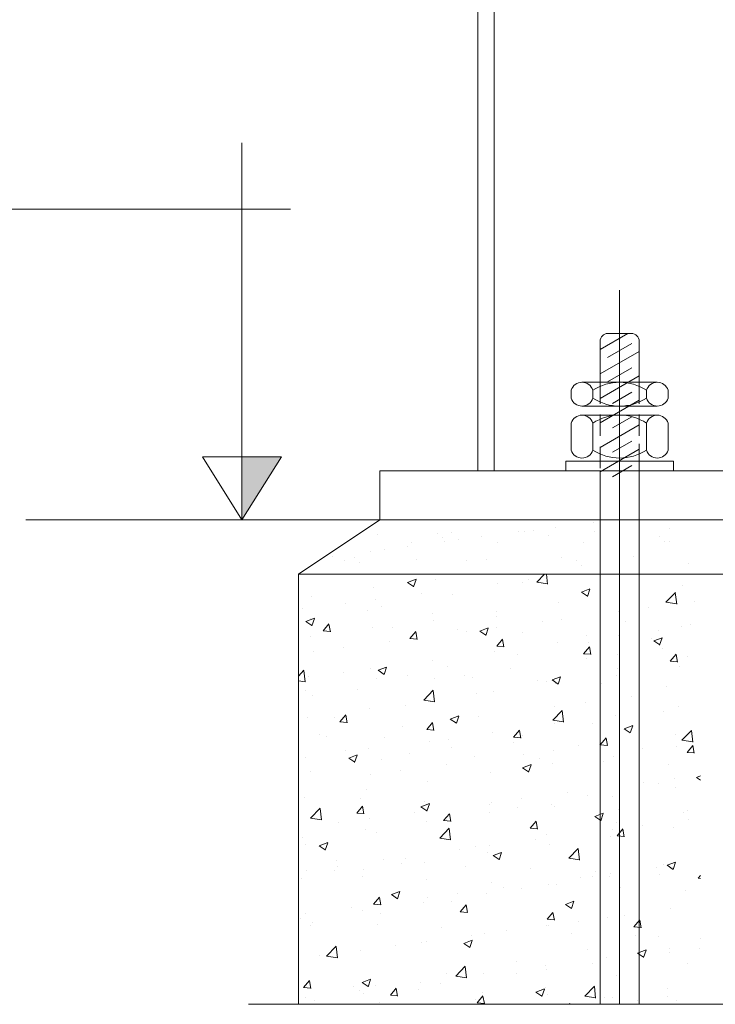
# Model space of a CAD drawing. Header units: millimetres. Extents: x -804366 to 4527364891, y -628569 to 3808979188.
# Tile 9 of 13: x -12143 to -11938, y 35350 to 35641. Entities that reach past the tile are written whole.
import ezdxf

# ---------------------------------------------------------------- set-up
doc = ezdxf.new("R2010")
doc.units = ezdxf.units.MM
doc.header["$MEASUREMENT"] = 0
for name, pattern in [('CENTER', [5.08, 3.175, -0.635, 0.635, -0.635]), ('CONTIN', [0, 0, 0]), ('HIDDEN', [9.525, 6.35, -3.175])]:
    doc.linetypes.add(name, pattern=pattern)
doc.layers.get('0').update_dxf_attribs({"linetype": 'CONTIN'})
for name, color, linetype, lineweight in [('BOLTS', 12, 'CONTINUOUS', 13), ('H.TEXT', 1, 'CONTINUOUS', 13), ('MAIN', 7, 'CONTINUOUS', 13), ('TITLE', 1, 'CONTINUOUS', 13), ('WORK', 30, 'CENTER', 13)]:
    doc.layers.add(name, color=color, linetype=linetype, lineweight=lineweight)
doc.layers.add('DIM', color=8, linetype='CONTINUOUS')

msp = doc.modelspace()

# ---------------------------------------------------------------- linework, layer by layer
at = {"color": 4, "lineweight": 13}
for p, q in [((-11971.83, 35543.69), (-11963.61, 35548.43)), ((-11969.66, 35541.33), (-11962.44, 35545.5)), ((-11971.83, 35536.46), (-11960.27, 35543.14)), ((-11971.83, 35529.24), (-11960.27, 35535.91)), ((-11969.66, 35534.1), (-11962.44, 35538.27)), ((-11968.13, 35527.76), (-11962.44, 35531.05)), ((-11971.83, 35522.01), (-11960.27, 35528.69)), ((-11971.83, 35514.78), (-11960.27, 35521.46)), ((-11968.13, 35520.54), (-11962.44, 35523.82)), ((-11968.13, 35513.31), (-11962.44, 35516.6)), ((-11971.83, 35507.56), (-11960.27, 35514.23)), ((-11968.13, 35506.08), (-11962.44, 35509.37))]:
    msp.add_line(p, q, dxfattribs=at)
at = {"color": 7, "lineweight": 13}
for p, q in [((-11969.52, 35548.43), (-11962.58, 35548.43)), ((-11958.1, 35531.65), (-11958.1, 35529.34)), ((-11977.18, 35526.97), (-11954.92, 35526.97)), ((-11977.18, 35524.29), (-11954.92, 35524.29)), ((-11950.15, 35510.71), (-11981.95, 35510.71)), ((-11981.95, 35510.71), (-11981.95, 35507.85)), ((-11977.18, 35510.71), (-11954.92, 35510.71)), ((-11950.15, 35510.71), (-11950.15, 35507.85)), ((-11950.15, 35507.85), (-11981.95, 35507.85)), ((-11971.83, 35507.56), (-11971.83, 35350.18)), ((-11960.27, 35507.56), (-11960.27, 35350.18))]:
    msp.add_line(p, q, dxfattribs=at)
at = {"lineweight": 13}
for p, q in [((-11971.83, 35546.12), (-11971.83, 35534.02)), ((-11960.27, 35546.12), (-11960.27, 35534.02)), ((-11960.27, 35515.77), (-11960.27, 35504.5)), ((-11960.27, 35515.77), (-11960.27, 35504.5)), ((-11960.27, 35515.77), (-11960.27, 35504.5)), ((-11960.27, 35515.77), (-11960.27, 35504.5))]:
    msp.add_line(p, q, dxfattribs=at)
at = {"color": 4, "linetype": 'HIDDEN', "lineweight": 13}
for p, q in [((-11971.83, 35534.02), (-11971.83, 35507.56)), ((-11960.27, 35534.02), (-11960.27, 35507.56))]:
    msp.add_line(p, q, dxfattribs=at)
at = {"lineweight": 9}
for p, q in [((-12036.98, 35493.4), (-12061.06, 35477.34)), ((-11759.52, 35493.4), (-12036.98, 35493.4)), ((-12061.06, 35477.34), (-11735.43, 35477.34)), ((-12061.06, 35350.18), (-12061.06, 35477.34)), ((-12061.06, 35477.34), (-11735.43, 35477.34))]:
    msp.add_line(p, q, dxfattribs=at)
at = {"color": 3, "linetype": 'Continuous', "lineweight": 9, "ltscale": 0.05}
for p, q in [((-11973.91, 35492.67), (-11973.91, 35492.67)), ((-11969.66, 35493.23), (-11969.66, 35493.23)), ((-12020.06, 35489.37), (-12020.06, 35489.37)), ((-12015.65, 35489.71), (-12015.65, 35489.71)), ((-11995.87, 35489.78), (-11995.87, 35489.78)), ((-11994.29, 35489.98), (-11994.29, 35489.98)), ((-11991.62, 35490.34), (-11991.62, 35490.34)), ((-11984.99, 35491.21), (-11984.99, 35491.21)), ((-11973.43, 35489.88), (-11973.43, 35489.88)), ((-11951.39, 35490.67), (-11951.39, 35490.67)), ((-12037.68, 35488.91), (-12037.68, 35488.91)), ((-12027.51, 35486.7), (-12027.51, 35486.7)), ((-12018.56, 35487.99), (-12018.56, 35487.99)), ((-12017.82, 35486.89), (-12017.82, 35486.89)), ((-12013.58, 35487.45), (-12013.58, 35487.45)), ((-12006.95, 35488.32), (-12006.95, 35488.32)), ((-12002.11, 35486.74), (-12002.11, 35486.74)), ((-11986.94, 35488.64), (-11986.94, 35488.64)), ((-11976.71, 35486.79), (-11976.71, 35486.79)), ((-11954.3, 35488.36), (-11954.3, 35488.36)), ((-11952.79, 35486.99), (-11952.79, 35486.99)), ((-11951.3, 35486.83), (-11951.3, 35486.83)), ((-12039.78, 35484), (-12039.78, 35484)), ((-12035.54, 35484.56), (-12035.54, 35484.56)), ((-12028.9, 35485.43), (-12028.9, 35485.43)), ((-12050.86, 35482.54), (-12050.86, 35482.54)), ((-12047.52, 35481.37), (-12047.52, 35481.37)), ((-12044.58, 35482.21), (-12044.58, 35482.21)), ((-12043.08, 35480.83), (-12043.08, 35480.83)), ((-12026.16, 35481.64), (-12026.16, 35481.64)), ((-12011.46, 35481.48), (-12011.46, 35481.48)), ((-12005.3, 35481.54), (-12005.3, 35481.54)), ((-11983.26, 35482.33), (-11983.26, 35482.33)), ((-11978.82, 35481.2), (-11978.82, 35481.2)), ((-11961.91, 35482.6), (-11961.91, 35482.6)), ((-11977.31, 35479.83), (-11977.31, 35479.83)), ((-11945.7, 35480.48), (-11945.7, 35480.48))]:
    msp.add_line(p, q, dxfattribs=at)
at = {"color": 7, "lineweight": 13}
msp.add_lwpolyline([(-11974, 35531.65, 0.745898), (-11980.36, 35531.65), (-11980.36, 35529.34, 0.745898), (-11974, 35529.34)], format="xyb", close=True, dxfattribs=at)
msp.add_lwpolyline([(-11977.18, 35534.02), (-11954.92, 35534.02)], dxfattribs=at)
for points in [[(-11974, 35531.65, -0.299213), (-11958.1, 35531.65, -0.745898), (-11951.74, 35531.65), (-11951.74, 35529.34, -0.745898), (-11958.1, 35529.34, -0.299213), (-11974, 35529.34)], [(-11958.1, 35521.92, -0.745898), (-11951.74, 35521.92), (-11951.74, 35513.97, -0.745898), (-11958.1, 35513.97), (-11958.1, 35521.92, 0.299213), (-11974, 35521.92, 0.745898), (-11980.36, 35521.92), (-11980.36, 35513.97, 0.745898), (-11974, 35513.97), (-11974, 35521.92)]]:
    msp.add_lwpolyline(points, format="xyb", dxfattribs=at)
at = {"lineweight": 13}
for centre, start, end in [((-11969.52, 35546.12), 90, 180), ((-11962.58, 35546.12), 0, 90)]:
    msp.add_arc(centre, 2.31, start, end, dxfattribs=at)
at = {"color": 7, "lineweight": 13}
msp.add_arc((-11966.05, 35526.07), 14.47, 236.6843, 303.3157, dxfattribs=at)
at = {"layer": 'BOLTS', "lineweight": 9}
msp.add_line((-12036.98, 35493.4), (-12141.67, 35493.4), dxfattribs=at)
at = {"layer": 'DIM', "lineweight": 9}
for p, q in [((-12077.75, 35493.4), (-12077.75, 35604.78)), ((-12077.75, 35604.78), (-12077.75, 35585.18)), ((-12063.34, 35585.18), (-12319.89, 35585.18)), ((-12077.75, 35585.18), (-12063.34, 35585.18)), ((-12089.43, 35511.96), (-12077.75, 35493.4)), ((-12066.07, 35511.96), (-12089.43, 35511.96)), ((-12089.43, 35511.96), (-12077.75, 35493.4)), ((-12077.75, 35493.4), (-12066.07, 35511.96))]:
    msp.add_line(p, q, dxfattribs=at)
at = {"layer": 'H.TEXT', "color": 9, "lineweight": 9}
msp.add_line((-11907.1, 35350.18), (-12075.8, 35350.18), dxfattribs=at)
at = {"layer": 'MAIN', "lineweight": 9}
for p, q in [((-12007.98, 35507.85), (-12007.98, 35767.17)), ((-11759.52, 35507.85), (-12036.98, 35507.85)), ((-12036.98, 35507.85), (-12036.98, 35493.4)), ((-12036.98, 35493.4), (-11759.52, 35493.4))]:
    msp.add_line(p, q, dxfattribs=at)
at = {"layer": 'MAIN', "color": 4, "lineweight": 9}
msp.add_line((-12003.16, 35767.17), (-12003.16, 35507.85), dxfattribs=at)
at = {"layer": 'MAIN', "color": 6, "lineweight": 9}
for p, q in [((-12028.77, 35474.84), (-12026.26, 35475.8)), ((-12028.77, 35474.84), (-12026.99, 35473.64)), ((-12026.99, 35473.58), (-12026.27, 35475.74)), ((-12020.63, 35475.62), (-12020.63, 35475.62)), ((-11994.72, 35474.9), (-11994.72, 35474.9)), ((-11993.08, 35475.73), (-11993.08, 35475.73)), ((-11990.55, 35474.93), (-11988.23, 35477.34)), ((-11990.55, 35474.93), (-11987.37, 35474.44)), ((-11987.37, 35474.38), (-11987.72, 35477.34)), ((-12038.71, 35473.33), (-12038.71, 35473.33)), ((-12002.04, 35474.55), (-12002.04, 35474.55)), ((-11977.34, 35471.98), (-11974.84, 35472.94)), ((-11977.34, 35471.98), (-11975.56, 35470.78)), ((-11975.57, 35470.71), (-11974.84, 35472.87)), ((-11952.36, 35469.01), (-11949.57, 35471.91)), ((-11949.18, 35468.46), (-11949.58, 35471.86)), ((-11947.45, 35473.88), (-11947.45, 35473.88)), ((-12057.08, 35470.81), (-12057.08, 35470.81)), ((-12038.19, 35469.79), (-12038.19, 35469.79)), ((-12024.63, 35471.58), (-12024.63, 35471.58)), ((-12015.59, 35471.32), (-12015.59, 35471.32)), ((-11966.04, 35471.2), (-11966.04, 35471.2)), ((-11952.36, 35469.01), (-11949.18, 35468.51)), ((-11943.83, 35469.34), (-11943.83, 35469.34)), ((-12059.74, 35467.23), (-12059.74, 35467.23)), ((-12047.14, 35468.61), (-12047.14, 35468.61)), ((-12040.64, 35466.42), (-12040.64, 35466.42)), ((-12036.46, 35467.74), (-12036.46, 35467.74)), ((-12002.48, 35466.39), (-12002.48, 35466.39)), ((-11984.11, 35468.91), (-11984.11, 35468.91)), ((-11966.34, 35466.38), (-11966.34, 35466.38)), ((-11957.38, 35467.56), (-11957.38, 35467.56)), ((-12058.83, 35463.3), (-12056.33, 35464.26)), ((-12058.83, 35463.3), (-12057.05, 35462.1)), ((-12057.33, 35464.15), (-12057.33, 35464.15)), ((-12057.06, 35462.04), (-12056.33, 35464.2)), ((-12021.53, 35465.61), (-12021.53, 35465.61)), ((-12021.07, 35463.71), (-12021.07, 35463.71)), ((-12002.43, 35464.81), (-12002.43, 35464.81)), ((-11988.94, 35463.4), (-11988.94, 35463.4)), ((-11983.33, 35464), (-11983.33, 35464)), ((-11964.23, 35463.19), (-11964.23, 35463.19)), ((-12053.72, 35460.54), (-12052, 35462.59)), ((-12053.72, 35460.54), (-12051.58, 35460.35)), ((-12052.19, 35462.42), (-12052.19, 35462.42)), ((-12051.59, 35460.28), (-12052, 35462.53)), ((-12039.14, 35461.42), (-12039.14, 35461.42)), ((-12033.09, 35461.61), (-12033.09, 35461.61)), ((-12028.05, 35458.29), (-12026.33, 35460.35)), ((-12025.92, 35458.04), (-12026.33, 35460.28)), ((-12013.99, 35460.81), (-12013.99, 35460.81)), ((-12011.45, 35460.44), (-12011.45, 35460.44)), ((-12007.41, 35460.43), (-12004.9, 35461.4)), ((-12007.41, 35460.43), (-12005.63, 35459.23)), ((-12005.63, 35459.17), (-12004.91, 35461.33)), ((-12002.49, 35461.62), (-12002.49, 35461.62)), ((-11954.46, 35460.71), (-11954.46, 35460.71)), ((-11947.89, 35461.97), (-11947.89, 35461.97)), ((-11945.13, 35462.38), (-11945.13, 35462.38)), ((-12057.52, 35458.9), (-12057.52, 35458.9)), ((-12034.05, 35457.46), (-12034.05, 35457.46)), ((-12028.05, 35458.29), (-12025.92, 35458.1)), ((-12002.39, 35456.04), (-12000.66, 35458.1)), ((-12000.25, 35455.79), (-12000.67, 35458.04)), ((-11994.89, 35460), (-11994.89, 35460)), ((-11975.79, 35459.19), (-11975.79, 35459.19)), ((-11966.47, 35459.29), (-11966.47, 35459.29)), ((-11956.68, 35458.39), (-11956.68, 35458.39)), ((-11955.98, 35457.57), (-11953.48, 35458.53)), ((-11955.98, 35457.57), (-11954.2, 35456.37)), ((-11954.21, 35456.3), (-11953.48, 35458.47)), ((-12056.56, 35454.5), (-12056.56, 35454.5)), ((-12047.6, 35455.68), (-12047.6, 35455.68)), ((-12002.92, 35454.48), (-12002.92, 35454.48)), ((-12002.39, 35456.04), (-12000.25, 35455.86)), ((-11984.55, 35457), (-11984.55, 35457)), ((-11976.72, 35453.8), (-11975, 35455.86)), ((-11975.33, 35457.13), (-11975.33, 35457.13)), ((-11974.59, 35453.55), (-11975, 35455.79)), ((-11953.24, 35455.23), (-11953.24, 35455.23)), ((-12021.5, 35451.79), (-12021.5, 35451.79)), ((-11996.2, 35453.55), (-11996.2, 35453.55)), ((-11976.72, 35453.8), (-11974.58, 35453.61)), ((-11975.75, 35452.26), (-11975.75, 35452.26)), ((-11966.79, 35453.44), (-11966.79, 35453.44)), ((-11951.06, 35451.55), (-11949.33, 35453.61)), ((-11951.06, 35451.55), (-11948.92, 35451.37)), ((-11948.92, 35451.3), (-11949.33, 35453.54)), ((-11945.89, 35452.86), (-11945.89, 35452.86)), ((-12061.06, 35447.17), (-12059.4, 35448.9)), ((-12059.01, 35445.45), (-12059.4, 35448.85)), ((-12039.58, 35449.5), (-12039.58, 35449.5)), ((-12037.48, 35448.89), (-12034.97, 35449.86)), ((-12037.48, 35448.89), (-12035.7, 35447.69)), ((-12035.7, 35447.63), (-12034.97, 35449.79)), ((-12017.07, 35449.97), (-12017.07, 35449.97)), ((-11998.35, 35449.29), (-11998.35, 35449.29)), ((-11966.76, 35449.28), (-11966.76, 35449.28)), ((-11948.32, 35450.06), (-11948.32, 35450.06)), ((-12061.06, 35445.82), (-12059, 35445.5)), ((-12057.95, 35446.98), (-12057.95, 35446.98)), ((-12047.76, 35448.23), (-12047.76, 35448.23)), ((-12037.94, 35446.39), (-12037.94, 35446.39)), ((-12028.65, 35447.42), (-12028.65, 35447.42)), ((-12020.86, 35446.32), (-12020.86, 35446.32)), ((-12011.9, 35447.5), (-12011.9, 35447.5)), ((-12009.55, 35446.62), (-12009.55, 35446.62)), ((-11990.45, 35445.81), (-11990.45, 35445.81)), ((-11987.63, 35445.69), (-11987.63, 35445.69)), ((-11986.05, 35446.03), (-11983.54, 35446.99)), ((-11986.05, 35446.03), (-11984.27, 35444.83)), ((-11984.27, 35444.76), (-11983.55, 35446.92)), ((-11966.91, 35447.38), (-11966.91, 35447.38)), ((-12058.81, 35442.8), (-12058.81, 35442.8)), ((-12043.46, 35443.35), (-12043.46, 35443.35)), ((-12024, 35440.07), (-12021.21, 35442.98)), ((-12020.82, 35439.53), (-12021.21, 35442.92)), ((-11984.98, 35445.08), (-11984.98, 35445.08)), ((-11971.35, 35445), (-11971.35, 35445)), ((-11952.24, 35444.2), (-11952.24, 35444.2)), ((-12057.01, 35441.57), (-12057.01, 35441.57)), ((-12024, 35440.07), (-12020.81, 35439.58)), ((-12021.94, 35439.88), (-12021.94, 35439.88)), ((-12008.5, 35442.11), (-12008.5, 35442.11)), ((-12003.35, 35442.56), (-12003.35, 35442.56)), ((-11962.66, 35441.11), (-11962.66, 35441.11)), ((-12040.01, 35437.59), (-12040.01, 35437.59)), ((-12029.36, 35438.53), (-12029.36, 35438.53)), ((-11985.81, 35434.15), (-11983.02, 35437.05)), ((-11985.17, 35438.15), (-11985.17, 35438.15)), ((-11982.63, 35433.6), (-11983.02, 35437)), ((-11976.21, 35439.33), (-11976.21, 35439.33)), ((-11948.76, 35438.15), (-11948.76, 35438.15)), ((-12058.39, 35435.07), (-12058.39, 35435.07)), ((-12050.23, 35434.95), (-12050.23, 35434.95)), ((-12048.76, 35433.62), (-12047.03, 35435.68)), ((-12046.62, 35433.37), (-12047.03, 35435.61)), ((-12016.12, 35434.49), (-12013.61, 35435.45)), ((-12016.12, 35434.49), (-12014.34, 35433.29)), ((-12014.34, 35433.22), (-12013.61, 35435.38)), ((-12007.77, 35435.17), (-12007.77, 35435.17)), ((-11985.81, 35434.15), (-11982.62, 35433.66)), ((-11967.34, 35435.46), (-11967.34, 35435.46)), ((-11953.09, 35436.75), (-11953.09, 35436.75)), ((-12048.76, 35433.62), (-12046.62, 35433.43)), ((-12030.28, 35432.21), (-12030.28, 35432.21)), ((-12023.09, 35431.37), (-12021.36, 35433.43)), ((-12023.09, 35431.37), (-12020.95, 35431.19)), ((-12020.95, 35431.12), (-12021.37, 35433.36)), ((-12021.32, 35433.39), (-12021.32, 35433.39)), ((-11997.42, 35429.13), (-11995.7, 35431.18)), ((-11995.29, 35428.88), (-11995.7, 35431.12)), ((-11985.42, 35433.17), (-11985.42, 35433.17)), ((-11973.96, 35433.17), (-11973.96, 35433.17)), ((-11964.69, 35431.62), (-11962.18, 35432.58)), ((-11964.69, 35431.62), (-11962.91, 35430.42)), ((-11962.91, 35430.36), (-11962.19, 35432.52)), ((-11947.62, 35428.23), (-11944.83, 35431.13)), ((-12054.72, 35429.95), (-12054.72, 35429.95)), ((-12052.88, 35429.24), (-12052.88, 35429.24)), ((-12035.62, 35429.14), (-12035.62, 35429.14)), ((-12016.52, 35428.33), (-12016.52, 35428.33)), ((-12003.79, 35430.65), (-12003.79, 35430.65)), ((-11997.42, 35429.13), (-11995.28, 35428.94)), ((-11994.83, 35429.59), (-11994.83, 35429.59)), ((-11971.76, 35426.88), (-11970.03, 35428.94)), ((-11969.62, 35426.63), (-11970.04, 35428.87)), ((-11949.47, 35429.98), (-11949.47, 35429.98)), ((-11947.62, 35428.23), (-11944.43, 35427.73)), ((-11944.44, 35427.68), (-11944.83, 35431.08)), ((-12040.45, 35425.68), (-12040.45, 35425.68)), ((-12022.37, 35427.97), (-12022.37, 35427.97)), ((-12015.7, 35426.01), (-12015.7, 35426.01)), ((-11997.42, 35427.52), (-11997.42, 35427.52)), ((-11978.32, 35426.72), (-11978.32, 35426.72)), ((-11972.07, 35427), (-11972.07, 35427)), ((-11971.76, 35426.88), (-11969.62, 35426.7)), ((-11959.21, 35425.91), (-11959.21, 35425.91)), ((-11949.19, 35426.23), (-11949.19, 35426.23)), ((-11946.09, 35424.64), (-11944.37, 35426.69)), ((-11943.96, 35424.39), (-11944.37, 35426.63)), ((-12058.82, 35423.16), (-12058.82, 35423.16)), ((-12047.18, 35425.14), (-12047.18, 35425.14)), ((-12046.18, 35422.95), (-12043.68, 35423.91)), ((-12046.18, 35422.95), (-12044.4, 35421.74)), ((-12044.41, 35421.68), (-12043.68, 35423.84)), ((-12036.57, 35422.42), (-12036.57, 35422.42)), ((-12028.08, 35424.33), (-12028.08, 35424.33)), ((-12008.97, 35423.52), (-12008.97, 35423.52)), ((-11994.58, 35424.04), (-11994.58, 35424.04)), ((-11989.87, 35422.72), (-11989.87, 35422.72)), ((-11985.62, 35425.22), (-11985.62, 35425.22)), ((-11967.78, 35423.55), (-11967.78, 35423.55)), ((-11946.09, 35424.64), (-11943.95, 35424.45)), ((-12017.18, 35421.06), (-12017.18, 35421.06)), ((-11994.76, 35420.08), (-11992.25, 35421.04)), ((-11994.76, 35420.08), (-11992.98, 35418.88)), ((-11992.98, 35418.81), (-11992.25, 35420.98)), ((-11985.85, 35421.26), (-11985.85, 35421.26)), ((-11970.77, 35421.91), (-11970.77, 35421.91)), ((-11951.67, 35421.1), (-11951.67, 35421.1)), ((-12057.43, 35418.84), (-12057.43, 35418.84)), ((-12039.69, 35418.1), (-12039.69, 35418.1)), ((-12030.73, 35419.28), (-12030.73, 35419.28)), ((-12004.22, 35418.74), (-12004.22, 35418.74)), ((-11949.93, 35417.04), (-11949.93, 35417.04)), ((-11943.33, 35417.21), (-11942.12, 35417.68)), ((-11943.33, 35417.21), (-11942.12, 35416.4)), ((-12040.88, 35413.77), (-12040.88, 35413.77)), ((-12022.81, 35416.06), (-12022.81, 35416.06)), ((-11958.88, 35415.86), (-11958.88, 35415.86)), ((-11954.57, 35415.4), (-11954.57, 35415.4)), ((-11949.63, 35414.32), (-11949.63, 35414.32)), ((-12059.26, 35411.25), (-12059.26, 35411.25)), ((-12042.74, 35410.95), (-12042.74, 35410.95)), ((-11995.04, 35411.1), (-11995.04, 35411.1)), ((-11981.48, 35412.89), (-11981.48, 35412.89)), ((-11975.44, 35411.82), (-11975.44, 35411.82)), ((-11968.21, 35411.64), (-11968.21, 35411.64)), ((-12057.44, 35405.21), (-12054.65, 35408.12)), ((-12054.26, 35404.67), (-12054.66, 35408.07)), ((-12043.79, 35406.7), (-12042.07, 35408.76)), ((-12041.66, 35406.45), (-12042.07, 35408.69)), ((-12024.82, 35408.54), (-12022.32, 35409.5)), ((-12024.82, 35408.54), (-12023.04, 35407.34)), ((-12023.64, 35410.14), (-12023.64, 35410.14)), ((-12023.05, 35407.27), (-12022.32, 35409.43)), ((-12004.54, 35409.34), (-12004.54, 35409.34)), ((-12003.99, 35409.92), (-12003.99, 35409.92)), ((-11996.31, 35408.24), (-11996.31, 35408.24)), ((-11986.29, 35409.35), (-11986.29, 35409.35)), ((-11985.43, 35408.53), (-11985.43, 35408.53)), ((-12057.44, 35405.21), (-12054.26, 35404.72)), ((-12043.79, 35406.7), (-12041.65, 35406.52)), ((-12040.14, 35405.16), (-12040.14, 35405.16)), ((-12026.59, 35406.95), (-12026.59, 35406.95)), ((-12018.12, 35404.46), (-12016.4, 35406.51)), ((-12015.99, 35404.21), (-12016.4, 35406.45)), ((-12004.66, 35406.83), (-12004.66, 35406.83)), ((-11973.4, 35405.67), (-11970.89, 35406.63)), ((-11973.4, 35405.67), (-11971.62, 35404.47)), ((-11971.62, 35404.41), (-11970.89, 35406.57)), ((-11966.33, 35407.72), (-11966.33, 35407.72)), ((-11947.23, 35406.91), (-11947.23, 35406.91)), ((-11946, 35407.55), (-11946, 35407.55)), ((-12049.1, 35403.98), (-12049.1, 35403.98)), ((-12023.24, 35404.15), (-12023.24, 35404.15)), ((-12019.25, 35399.29), (-12016.46, 35402.2)), ((-12018.12, 35404.46), (-12015.99, 35404.27)), ((-12017.18, 35404.66), (-12017.18, 35404.66)), ((-12016.07, 35398.75), (-12016.47, 35402.14)), ((-11992.46, 35402.21), (-11990.73, 35404.27)), ((-11992.46, 35402.21), (-11990.32, 35402.03)), ((-11990.32, 35401.96), (-11990.74, 35404.2)), ((-11966.86, 35403.96), (-11966.86, 35403.96)), ((-11966.79, 35399.97), (-11965.07, 35402.02)), ((-11959.34, 35402.93), (-11959.34, 35402.93)), ((-11950.06, 35402.41), (-11950.06, 35402.41)), ((-11945.79, 35404.71), (-11945.79, 35404.71)), ((-12059.69, 35399.34), (-12059.69, 35399.34)), ((-12041.32, 35401.85), (-12041.32, 35401.85)), ((-12038.04, 35401.07), (-12038.04, 35401.07)), ((-12019.25, 35399.29), (-12016.07, 35398.8)), ((-11987.73, 35400.38), (-11987.73, 35400.38)), ((-11968.65, 35399.73), (-11968.65, 35399.73)), ((-11968.3, 35401.75), (-11968.3, 35401.75)), ((-11966.79, 35399.97), (-11964.65, 35399.78)), ((-11964.66, 35399.71), (-11965.07, 35401.96)), ((-12058.91, 35397.49), (-12058.91, 35397.49)), ((-12054.89, 35397), (-12052.38, 35397.96)), ((-12054.89, 35397), (-12053.11, 35395.8)), ((-12053.11, 35395.73), (-12052.39, 35397.89)), ((-12008.6, 35396.8), (-12008.6, 35396.8)), ((-12004.45, 35396.99), (-12004.45, 35396.99)), ((-11990.9, 35398.77), (-11990.9, 35398.77)), ((-11986.72, 35397.44), (-11986.72, 35397.44)), ((-11981.06, 35393.37), (-11978.27, 35396.27)), ((-11977.88, 35392.82), (-11978.28, 35396.22)), ((-12013.41, 35395.81), (-12013.41, 35395.81)), ((-12005.09, 35394.92), (-12005.09, 35394.92)), ((-12003.46, 35394.13), (-12000.96, 35395.09)), ((-12003.46, 35394.13), (-12001.68, 35392.93)), ((-12001.69, 35392.87), (-12000.96, 35395.03)), ((-11981.06, 35393.37), (-11977.88, 35392.88)), ((-12049.71, 35392.66), (-12049.71, 35392.66)), ((-12049.56, 35391.05), (-12049.56, 35391.05)), ((-12036.01, 35392.83), (-12036.01, 35392.83)), ((-12030.61, 35391.86), (-12030.61, 35391.86)), ((-12029.47, 35393.22), (-12029.47, 35393.22)), ((-12023.68, 35392.23), (-12023.68, 35392.23)), ((-12011.5, 35391.05), (-12011.5, 35391.05)), ((-11955.2, 35390.6), (-11955.2, 35390.6)), ((-11953.2, 35391.44), (-11953.2, 35391.44)), ((-11952.04, 35391.26), (-11949.53, 35392.23)), ((-11952.04, 35391.26), (-11950.26, 35390.06)), ((-11950.5, 35390.5), (-11950.5, 35390.5)), ((-11950.26, 35390), (-11949.54, 35392.16)), ((-12058.52, 35389.87), (-12058.52, 35389.87)), ((-12050.34, 35389.63), (-12050.34, 35389.63)), ((-12042.16, 35387.86), (-12042.16, 35387.86)), ((-12041.75, 35389.94), (-12041.75, 35389.94)), ((-11992.4, 35390.24), (-11992.4, 35390.24)), ((-11977.71, 35387.64), (-11977.71, 35387.64)), ((-11974.07, 35387.86), (-11974.07, 35387.86)), ((-11973.3, 35389.44), (-11973.3, 35389.44)), ((-11969.08, 35387.81), (-11969.08, 35387.81)), ((-11968.75, 35388.81), (-11968.75, 35388.81)), ((-11954.2, 35388.63), (-11954.2, 35388.63)), ((-11942.87, 35387.45), (-11942.12, 35388.23)), ((-12060.13, 35387.42), (-12060.13, 35387.42)), ((-12023.06, 35387.05), (-12023.06, 35387.05)), ((-12003.96, 35386.24), (-12003.96, 35386.24)), ((-12000.31, 35384.66), (-12000.31, 35384.66)), ((-11987.16, 35385.52), (-11987.16, 35385.52)), ((-11984.86, 35385.44), (-11984.86, 35385.44)), ((-11965.76, 35384.63), (-11965.76, 35384.63)), ((-11942.87, 35387.45), (-11942.12, 35387.33)), ((-12038.83, 35379.79), (-12037.1, 35381.84)), ((-12036.69, 35379.53), (-12037.1, 35381.78)), ((-12033.53, 35382.59), (-12031.02, 35383.55)), ((-12033.53, 35382.59), (-12031.75, 35381.39)), ((-12031.75, 35381.32), (-12031.03, 35383.49)), ((-12022.82, 35381.7), (-12022.82, 35381.7)), ((-12013.86, 35382.88), (-12013.86, 35382.88)), ((-12005.53, 35383), (-12005.53, 35383)), ((-11994.93, 35384.28), (-11994.93, 35384.28)), ((-11946.65, 35383.82), (-11946.65, 35383.82)), ((-12038.83, 35379.79), (-12036.69, 35379.6)), ((-12024.11, 35380.32), (-12024.11, 35380.32)), ((-12015.8, 35380.69), (-12015.8, 35380.69)), ((-12013.16, 35377.54), (-12011.43, 35379.6)), ((-12011.02, 35377.29), (-12011.44, 35379.53)), ((-11982.1, 35379.72), (-11979.6, 35380.69)), ((-11982.1, 35379.72), (-11980.32, 35378.52)), ((-11980.33, 35378.46), (-11979.6, 35380.62)), ((-12058.97, 35376.94), (-12058.97, 35376.94)), ((-12045.42, 35378.72), (-12045.42, 35378.72)), ((-12042.19, 35378.03), (-12042.19, 35378.03)), ((-12036.67, 35377.11), (-12036.67, 35377.11)), ((-12013.16, 35377.54), (-12011.02, 35377.35)), ((-11987.49, 35375.3), (-11985.77, 35377.35)), ((-11985.36, 35375.04), (-11985.77, 35377.29)), ((-11969.52, 35375.9), (-11969.52, 35375.9)), ((-11964.61, 35376.49), (-11964.61, 35376.49)), ((-11950.93, 35378.59), (-11950.93, 35378.59)), ((-12060.56, 35375.51), (-12060.56, 35375.51)), ((-12057.54, 35373.53), (-12057.54, 35373.53)), ((-12056.83, 35374.48), (-12056.83, 35374.48)), ((-12037.73, 35373.67), (-12037.73, 35373.67)), ((-11987.59, 35373.61), (-11987.59, 35373.61)), ((-11987.49, 35375.3), (-11985.35, 35375.11)), ((-11987.12, 35373.52), (-11987.12, 35373.52)), ((-11978.17, 35374.7), (-11978.17, 35374.7)), ((-11961.83, 35373.05), (-11960.1, 35375.11)), ((-11961.83, 35373.05), (-11959.69, 35372.86)), ((-11959.69, 35372.8), (-11960.11, 35375.04)), ((-12018.62, 35372.86), (-12018.62, 35372.86)), ((-12009.72, 35370.55), (-12009.72, 35370.55)), ((-12005.96, 35371.09), (-12005.96, 35371.09)), ((-11999.52, 35372.05), (-11999.52, 35372.05)), ((-11980.42, 35371.25), (-11980.42, 35371.25)), ((-11961.32, 35370.44), (-11961.32, 35370.44)), ((-11954.68, 35370.09), (-11954.68, 35370.09)), ((-12052.7, 35364.43), (-12049.91, 35367.34)), ((-12049.52, 35363.89), (-12049.91, 35367.29)), ((-12032.23, 35367.58), (-12032.23, 35367.58)), ((-12024.55, 35368.41), (-12024.55, 35368.41)), ((-12023.28, 35368.76), (-12023.28, 35368.76)), ((-12012.17, 35368.18), (-12009.66, 35369.14)), ((-12012.17, 35368.18), (-12010.39, 35366.98)), ((-12010.39, 35366.92), (-12009.67, 35369.08)), ((-11942.22, 35369.63), (-11942.22, 35369.63)), ((-12054.83, 35364.61), (-12054.83, 35364.61)), ((-12052.7, 35364.43), (-12049.51, 35363.94)), ((-12042.62, 35366.12), (-12042.62, 35366.12)), ((-11975.54, 35366.51), (-11975.54, 35366.51)), ((-11960.74, 35365.32), (-11958.24, 35366.28)), ((-11960.74, 35365.32), (-11958.96, 35364.12)), ((-11958.97, 35364.05), (-11958.24, 35366.21)), ((-11951.43, 35365.35), (-11951.43, 35365.35)), ((-11951.37, 35366.67), (-11951.37, 35366.67)), ((-11942.47, 35366.53), (-11942.47, 35366.53)), ((-12061, 35363.6), (-12061, 35363.6)), ((-12014.51, 35358.51), (-12011.72, 35361.42)), ((-12011.33, 35357.96), (-12011.72, 35361.36)), ((-11996.41, 35362.93), (-11996.41, 35362.93)), ((-11988.03, 35361.7), (-11988.03, 35361.7)), ((-11974.03, 35362.37), (-11974.03, 35362.37)), ((-11969.95, 35363.99), (-11969.95, 35363.99)), ((-11946.1, 35362.23), (-11946.1, 35362.23)), ((-12017.28, 35359.34), (-12017.28, 35359.34)), ((-12014.51, 35358.51), (-12011.32, 35358.02)), ((-12006.4, 35359.18), (-12006.4, 35359.18)), ((-11996.54, 35359.41), (-11996.54, 35359.41)), ((-11987.58, 35360.59), (-11987.58, 35360.59)), ((-11966.97, 35358.65), (-11966.97, 35358.65)), ((-12059.53, 35355.12), (-12057.8, 35357.17)), ((-12057.39, 35354.86), (-12057.81, 35357.11)), ((-12042.24, 35356.64), (-12039.73, 35357.6)), ((-12042.24, 35356.64), (-12040.46, 35355.44)), ((-12040.46, 35355.38), (-12039.73, 35357.54)), ((-12038.15, 35355.76), (-12038.15, 35355.76)), ((-12024.98, 35356.5), (-12024.98, 35356.5)), ((-12019.14, 35356.43), (-12019.14, 35356.43)), ((-11976.32, 35352.59), (-11973.53, 35355.49)), ((-12059.53, 35355.12), (-12057.39, 35354.93)), ((-12044.69, 35355.38), (-12044.69, 35355.38)), ((-12043.06, 35354.21), (-12043.06, 35354.21)), ((-12041.65, 35353.47), (-12041.65, 35353.47)), ((-12033.86, 35352.87), (-12032.14, 35354.93)), ((-12033.86, 35352.87), (-12031.72, 35352.68)), ((-12032.69, 35354.65), (-12032.69, 35354.65)), ((-12031.73, 35352.62), (-12032.14, 35354.86)), ((-12025.59, 35354.58), (-12025.59, 35354.58)), ((-12008.19, 35350.63), (-12006.47, 35352.68)), ((-12006.49, 35353.77), (-12006.49, 35353.77)), ((-12006.06, 35350.37), (-12006.47, 35352.62)), ((-11990.81, 35353.78), (-11988.3, 35354.74)), ((-11990.81, 35353.78), (-11989.03, 35352.57)), ((-11989.03, 35352.51), (-11988.31, 35354.67)), ((-11987.84, 35355.07), (-11987.84, 35355.07)), ((-11987.39, 35352.96), (-11987.39, 35352.96)), ((-11976.32, 35352.59), (-11973.13, 35352.1)), ((-11973.14, 35352.04), (-11973.53, 35355.44)), ((-11951.8, 35354.76), (-11951.8, 35354.76)), ((-12059.02, 35352.18), (-12059.02, 35352.18)), ((-12056.25, 35351.38), (-12056.25, 35351.38)), ((-12037.15, 35350.58), (-12037.15, 35350.58)), ((-12008.71, 35351.49), (-12008.71, 35351.49)), ((-12008.19, 35350.63), (-12006.06, 35350.44)), ((-11981.02, 35350.18), (-11980.8, 35350.44)), ((-11980.77, 35350.18), (-11980.81, 35350.37)), ((-11970.39, 35352.08), (-11970.39, 35352.08)), ((-11968.29, 35352.15), (-11968.29, 35352.15)), ((-11960.84, 35351.23), (-11960.84, 35351.23)), ((-11951.88, 35352.41), (-11951.88, 35352.41)), ((-11949.18, 35351.35), (-11949.18, 35351.35))]:
    msp.add_line(p, q, dxfattribs=at)
at = {"layer": 'TITLE', "color": 4, "lineweight": 9}
msp.add_solid([(-12077.75, 35493.4), (-12066.07, 35511.96), (-12077.75, 35511.96)], dxfattribs=at)
at = {"layer": 'WORK', "lineweight": 13, "ltscale": 1000}
msp.add_line((-11966.05, 35350.18), (-11966.05, 35561.28), dxfattribs=at)

doc.saveas('drawing.dxf')
